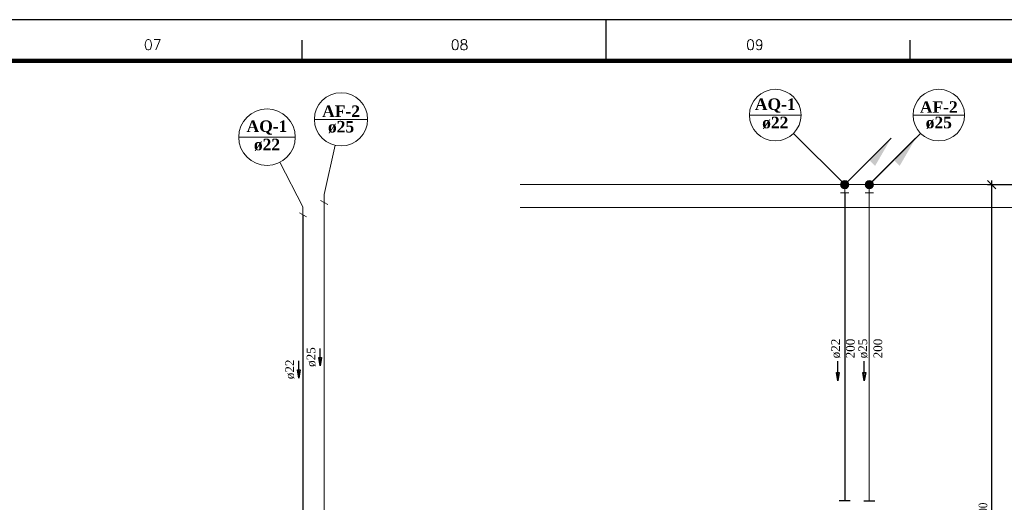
# Model space of a CAD drawing. Header units: millimetres. Extents: x 335 to 91625, y -1 to 84.
# Tile 11 of 38: x 380 to 404, y 72 to 84. Entities that reach past the tile are written whole.
import ezdxf

# ---------------------------------------------------------------- set-up
doc = ezdxf.new("R2010")
doc.units = ezdxf.units.MM
doc.header["$MEASUREMENT"] = 0
for name, color, linetype, lineweight in [('AF-Colunas', 7, 'Continuous', 20), ('AF-Indicação coluna', 5, 'Continuous', 20), ('AF-Sentido tubo', 7, 'Continuous', 20), ('AF-Textos coluna', 7, 'Continuous', 20), ('AF-Textos tubo', 7, 'Continuous', 20), ('AF-Tubos detalhe', 5, 'Continuous', 20), ('AQ-Colunas', 7, 'Continuous', 20), ('AQ-Indicação coluna', 5, 'Continuous', 20), ('AQ-Sentido tubo', 7, 'Continuous', 20), ('AQ-Textos coluna', 7, 'Continuous', 20), ('AQ-Textos tubo', 7, 'Continuous', 20), ('AQ-Tubos detalhe', 1, 'Continuous', 30), ('DI-Cotas', 7, 'Continuous', 20), ('DI-Eixos', 7, 'Continuous', 20), ('DI-Textos', 7, 'Continuous', 20), ('Simbolos', 1, 'Continuous', 30), ('Simbolos_int', 1, 'Continuous', 30)]:
    doc.layers.add(name, color=color, linetype=linetype, lineweight=lineweight)
doc.layers.add('Margem', color=4, linetype='Continuous')
doc.styles.add('ROMANS', font='ROMANS')
doc.styles.add('TimesNewRoman', font='times.ttf')
doc.styles.add('TimesNewRomanN', font='timesbd.ttf')
doc.dimstyles.get("Standard").update_dxf_attribs({"dimtxt": 0.18, "dimasz": 0.18, "dimexe": 0.18, "dimexo": 0.0625, "dimgap": 0.09, "dimtad": 0, "dimtih": 1, "dimtoh": 1, "dimdec": 4, "dimzin": 0, "dimdsep": 46, "dimtxsty": 'Standard', "dimcen": 0.09, "dimadec": 0, "dimazin": 0, "dimtfac": 1, "dimtdec": 4, "dimtofl": 0, "dimtmove": 0, "dimatfit": 3, "dimfxl": 0, "dimtolj": 1, "dimtzin": 0, "dimarcsym": 0})
doc.dimstyles.new('UM_25.000000', dxfattribs={"dimtxt": 0.18, "dimasz": 0.2, "dimexe": 0.1, "dimexo": 0.2, "dimgap": 0, "dimtad": 1, "dimtih": 1, "dimtoh": 1, "dimdec": 1, "dimlfac": 25, "dimzin": 0, "dimdsep": 46, "dimtxsty": 'Standard', "dimblk": 'CLOSED', "dimblk1": 'CLOSED', "dimblk2": 'CLOSED', "dimcen": 0.09, "dimdle": 0.1, "dimadec": 1, "dimazin": 2, "dimtfac": 1, "dimtdec": 4, "dimtofl": 0, "dimtmove": 0, "dimatfit": 3, "dimldrblk": 'CLOSED', "dimfxl": 0, "dimtolj": 1, "dimarcsym": 0})

# ---------------------------------------------------------------- blocks, each defined once
blk = doc.blocks.new('_OBLIQUE')
at = {"color": 0, "linetype": 'ByBlock', "lineweight": -2}
blk.add_line((-0.5, -0.5), (0.5, 0.5), dxfattribs=at)
blk = doc.blocks.new('*D5')
at = {"layer": 'Defpoints', "color": 0}
for p in [(404.158, 79.56), (405.158, 79.56), (405.158, 63.56)]:
    blk.add_point(p, dxfattribs=at)
at = {"layer": 'DI-Cotas', "color": 0, "linetype": 'Continuous', "lineweight": -2}
for p, q in [((404.158, 63.46), (404.158, 79.66)), ((404.958, 79.56), (404.058, 79.56)), ((404.958, 63.56), (404.058, 63.56))]:
    blk.add_line(p, q, dxfattribs=at)
at = {"layer": 'DI-Cotas', "color": 0, "lineweight": -2, "xscale": 0.2, "yscale": 0.2, "zscale": 0.2}
for p, rotation in [((404.158, 79.56), 90), ((404.158, 63.56), 270)]:
    blk.add_blockref('_OBLIQUE', p, dxfattribs=dict(at, rotation=rotation))
at = {"layer": 'DI-Cotas', "color": 7, "insert": (403.946, 71.56), "char_height": 0.2118, "attachment_point": 5, "rotation": 90, "style": 'TimesNewRoman'}
blk.add_mtext('\\A1;400', dxfattribs=at)

msp = doc.modelspace()

# ---------------------------------------------------------------- hatches: boundary and pattern name
at = {"layer": 'AF-Colunas', "linetype": 'Continuous'}
msp.add_hatch(color=256, dxfattribs=at).paths.add_polyline_path([(401.7704, 80.1614), (401.9119, 80.02), (402.3008, 80.6918), (401.7704, 80.1614)])
at = {"layer": 'AQ-Colunas', "linetype": 'Continuous'}
msp.add_hatch(color=256, dxfattribs=at).paths.add_polyline_path([(401.1704, 80.1614), (401.3119, 80.02), (401.7008, 80.6918), (401.1704, 80.1614)])

# ---------------------------------------------------------------- linework, layer by layer
at = {"layer": 'AF-Colunas', "linetype": 'Continuous'}
for p, q in [((401.2401, 79.6311), (402.3008, 80.6918)), ((401.0694, 79.3604), (401.2694, 79.3604)), ((401.1694, 79.5604), (401.1694, 79.3604)), ((387.77, 79.1721), (387.9432, 79.0721)), ((387.8566, 79.3221), (387.8566, 79.1221))]:
    msp.add_line(p, q, dxfattribs=at)
at = {"layer": 'AF-Colunas', "linetype": 'Continuous', "const_width": 0.1}
msp.add_lwpolyline([(401.2194, 79.5604, 1), (401.1194, 79.5604, 1)], format="xyb", close=True, dxfattribs=at)
at = {"layer": 'AF-Colunas', "linetype": 'Continuous'}
msp.add_circle((401.1694, 79.5604), 0.1, dxfattribs=at)
at = {"layer": 'AF-Indicação coluna'}
for p, q in [((387.6188, 81.1549), (388.9188, 81.1549)), ((402.2365, 81.2575), (403.4965, 81.2575)), ((401.1694, 79.5604), (402.421, 80.812)), ((387.8566, 79.3221), (388.1262, 80.5207))]:
    msp.add_line(p, q, dxfattribs=at)
for centre, radius in [((388.2688, 81.1549), 0.65), ((402.8665, 81.2575), 0.63)]:
    msp.add_circle(centre, radius, dxfattribs=at)
at = {"layer": 'AF-Tubos detalhe'}
for p, q in [((401.1694, 79.3604), (401.1694, 71.8434)), ((387.8566, 79.1221), (387.8566, 71.6051))]:
    msp.add_line(p, q, dxfattribs=at)
at = {"layer": 'AQ-Colunas', "linetype": 'Continuous'}
for p, q in [((400.6401, 79.6311), (401.7008, 80.6918)), ((400.4694, 79.3604), (400.6694, 79.3604)), ((400.5694, 79.5604), (400.5694, 79.3604)), ((387.2504, 78.8721), (387.4236, 78.7721)), ((387.337, 79.0221), (387.337, 78.8221))]:
    msp.add_line(p, q, dxfattribs=at)
at = {"layer": 'AQ-Colunas', "linetype": 'Continuous', "const_width": 0.1}
msp.add_lwpolyline([(400.6194, 79.5604, 1), (400.5194, 79.5604, 1)], format="xyb", close=True, dxfattribs=at)
at = {"layer": 'AQ-Colunas', "linetype": 'Continuous'}
msp.add_circle((400.5694, 79.5604), 0.1, dxfattribs=at)
at = {"layer": 'AQ-Indicação coluna'}
for p, q in [((398.2424, 81.2575), (399.5024, 81.2575)), ((400.5694, 79.5604), (399.3178, 80.812)), ((385.7707, 80.7202), (387.1507, 80.7202)), ((387.337, 79.0221), (386.7771, 80.1071))]:
    msp.add_line(p, q, dxfattribs=at)
for centre, radius in [((398.8724, 81.2575), 0.63), ((386.4607, 80.7202), 0.69)]:
    msp.add_circle(centre, radius, dxfattribs=at)
at = {"layer": 'AQ-Tubos detalhe'}
for p, q in [((400.5694, 79.3604), (400.5694, 71.8434)), ((387.337, 78.8221), (387.337, 71.3051))]:
    msp.add_line(p, q, dxfattribs=at)
at = {"layer": 'DI-Eixos'}
for p, q in [((392.6413, 79.5604), (407.4965, 79.5604)), ((392.6413, 79.0004), (407.4965, 79.0004))]:
    msp.add_line(p, q, dxfattribs=at)
at = {"layer": 'Margem', "color": 1}
for p, q in [((482.8344, 83.5869), (335.3344, 83.5869)), ((394.7344, 83.5869), (394.7344, 82.5869)), ((387.3094, 83.0869), (387.3094, 82.5869)), ((402.1594, 83.0869), (402.1594, 82.5869))]:
    msp.add_line(p, q, dxfattribs=at)
at = {"layer": 'Margem', "lineweight": 100}
msp.add_line((337.8344, 82.5869), (481.8344, 82.5869), dxfattribs=at)
at = {"layer": 'Simbolos'}
msp.add_line((401.0344, 71.8434), (401.3034, 71.8434), dxfattribs=at)
at = {"layer": 'Simbolos_int'}
msp.add_line((400.7044, 71.8434), (400.4354, 71.8434), dxfattribs=at)

# ---------------------------------------------------------------- texts
at = {"layer": 'AF-Textos coluna', "char_height": 0.2824, "attachment_point": 8, "line_spacing_factor": 0.798, "style": 'TimesNewRomanN'}
for s, insert, width in [('AF-2', (388.2692, 81.2113), 1.676385), ('AF-2', (402.8663, 81.3136), 1.675906), ('ø25', (402.8663, 80.9186), 1.16634), ('ø25', (388.2692, 80.8163), 1.166673)]:
    msp.add_mtext(s, dxfattribs=dict(at, insert=insert, width=width))
at = {"layer": 'AF-Textos tubo', "char_height": 0.2118, "attachment_point": 8, "rotation": 90.00021, "line_spacing_factor": 0.798, "style": 'TimesNewRoman'}
for insert, width in [((401.1294, 75.5604), 0.874755), ((387.6543, 75.3521), 0.921058)]:
    msp.add_mtext('ø25', dxfattribs=dict(at, insert=insert, width=width))
at = {"layer": 'AQ-Textos coluna', "char_height": 0.2824, "attachment_point": 8, "line_spacing_factor": 0.798, "style": 'TimesNewRomanN'}
for s, insert, width in [('AQ-1', (398.8723, 81.3136), 1.804242), ('ø22', (398.8723, 80.9186), 1.16634), ('AQ-1', (386.4602, 80.7763), 1.804756), ('ø22', (386.4602, 80.3813), 1.166673)]:
    msp.add_mtext(s, dxfattribs=dict(at, insert=insert, width=width))
at = {"layer": 'AQ-Textos tubo', "char_height": 0.2118, "attachment_point": 8, "rotation": 90.00021, "line_spacing_factor": 0.798, "style": 'TimesNewRoman'}
for insert, width in [((400.4634, 75.5604), 0.874755), ((387.1343, 75.0521), 0.921058)]:
    msp.add_mtext('ø22', dxfattribs=dict(at, insert=insert, width=width))
at = {"layer": 'DI-Textos', "char_height": 0.2118, "width": 0.874755, "attachment_point": 8, "rotation": 90.00021, "line_spacing_factor": 0.798, "style": 'TimesNewRoman'}
for insert in [(400.8144, 75.5604), (401.4874, 75.5604)]:
    msp.add_mtext('200', dxfattribs=dict(at, insert=insert))
at = {"layer": 'Margem', "color": 1, "char_height": 0.25, "width": 1.479069, "attachment_point": 8, "line_spacing_factor": 0.798, "style": 'ROMANS'}
for s, insert in [('07', (383.6701, 82.8499)), ('08', (391.1632, 82.8499)), ('09', (398.3763, 82.8499))]:
    msp.add_mtext(s, dxfattribs=dict(at, insert=insert))

# ---------------------------------------------------------------- dimensions: what is measured, and where the dimension line sits
at = {"layer": 'DI-Cotas', "linetype": 'Continuous'}
dim = msp.add_linear_dim(base=(404.1577, 79.5604), p1=(405.1577, 63.5604), p2=(405.1577, 79.5604), angle=90, dimstyle='UM_25.000000', override={"dimtxt": 0.2118, "dimasz": 0.2, "dimexe": 0.1, "dimexo": 0.2, "dimtad": 1, "dimtih": 0, "dimtoh": 0, "dimdec": 1, "dimlfac": 25, "dimzin": 8, "dimtxsty": 'TimesNewRoman', "dimblk": 'OBLIQUE', "dimblk1": 'OBLIQUE', "dimblk2": 'OBLIQUE', "dimsah": 1, "dimdle": 0.1, "dimse1": 0, "dimse2": 0, "dimclrt": 7, "dimadec": 1, "dimazin": 3, "dimtmove": 2, "dimldrblk": 'OBLIQUE'}, dxfattribs=at)
dim.commit()
dim.dimension.update_dxf_attribs({"geometry": '*D5', "text_midpoint": (403.9459, 71.5604), "dimtype": 160, "text_rotation": 90})

# ---------------------------------------------------------------- leaders
for points in [[(400.3979, 74.7722), (400.3979, 75.249)], [(401.0477, 74.7722), (401.0477, 75.249)]]:
    msp.add_leader(points, dimstyle='Standard', override={"dimasz": 0.2, "dimldrblk": 'CLOSED'})
at = {"layer": 'AF-Sentido tubo'}
msp.add_leader([(387.7603, 75.1404), (387.7603, 75.564)], dimstyle='Standard', override={"dimasz": 0.2, "dimldrblk": 'CLOSED'}, dxfattribs=at)
at = {"layer": 'AQ-Sentido tubo'}
msp.add_leader([(387.2407, 74.8404), (387.2407, 75.264)], dimstyle='Standard', override={"dimasz": 0.2, "dimldrblk": 'CLOSED'}, dxfattribs=at)

doc.saveas('drawing.dxf')
